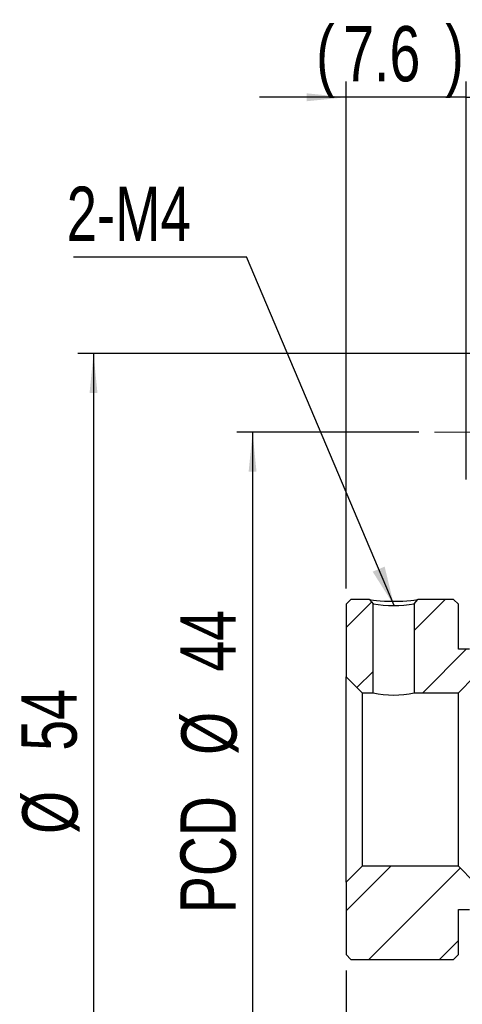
# Model space of a CAD drawing. Header units: millimetres. Extents: x 7 to 292, y 43 to 196.
# Tile 3 of 10: x 84 to 112, y 77 to 139. Entities that reach past the tile are written whole.
import ezdxf

# ---------------------------------------------------------------- set-up
doc = ezdxf.new("R2010")
doc.units = ezdxf.units.MM
doc.linetypes.add('CENTERX2', pattern=[20.32, 12.7, -2.54, 2.54, -2.54])
doc.layers.add('FORMAT', color=7, linetype='Continuous')
doc.styles.add('SLDTEXTSTYLE0', font='TXT', dxfattribs={"width": 0.75})
doc.dimstyles.new('SLDDIMSTYLE1', dxfattribs={"dimtxt": 3.5, "dimasz": 2.5, "dimexe": 0, "dimexo": 0.0625, "dimgap": 0.875, "dimtad": 1, "dimrnd": 1e-09, "dimzin": 12, "dimdsep": 46, "dimtxsty": 'SLDTEXTSTYLE0', "dimsah": 1, "dimcen": 0.09, "dimadec": 0, "dimazin": 3, "dimtfac": 1, "dimtofl": 0, "dimtmove": 0, "dimatfit": 3, "dimfxl": 0, "dimfrac": 2, "dimtolj": 1, "dimtzin": 12, "dimarcsym": 0})
doc.dimstyles.new('SLDDIMSTYLE2', dxfattribs={"dimtxt": 0.18, "dimasz": 2.5, "dimexe": 0, "dimexo": 0.0625, "dimgap": 0, "dimtad": 0, "dimtih": 1, "dimtoh": 1, "dimdec": 0, "dimrnd": 1e-09, "dimzin": 0, "dimdsep": 46, "dimtxsty": 'Standard', "dimsah": 1, "dimcen": 0.09, "dimadec": 0, "dimazin": 0, "dimtfac": 2.5, "dimtdec": 0, "dimtofl": 0, "dimtmove": 0, "dimatfit": 3, "dimfxl": 0, "dimfrac": 2, "dimtolj": 1, "dimtzin": 0, "dimarcsym": 0})
doc.dimstyles.new('SLDDIMSTYLE3', dxfattribs={"dimtxt": 3.5, "dimasz": 2.5, "dimexe": 0, "dimexo": 0.0625, "dimgap": 0.875, "dimtad": 1, "dimdec": 1, "dimrnd": 1e-09, "dimzin": 12, "dimdsep": 46, "dimtxsty": 'SLDTEXTSTYLE0', "dimsah": 1, "dimcen": 0.09, "dimadec": 0, "dimazin": 3, "dimtfac": 1, "dimtdec": 1, "dimtofl": 0, "dimtmove": 0, "dimatfit": 3, "dimfxl": 0, "dimfrac": 2, "dimtolj": 1, "dimtzin": 12, "dimarcsym": 0})
doc.dimstyles.new('SLDDIMSTYLE5', dxfattribs={"dimtxt": 3.5, "dimasz": 2.5, "dimexe": 0, "dimexo": 0.0625, "dimgap": 0.875, "dimtad": 1, "dimdec": 1, "dimrnd": 1e-09, "dimzin": 12, "dimdsep": 46, "dimtxsty": 'SLDTEXTSTYLE0', "dimsah": 1, "dimcen": 0.09, "dimadec": 0, "dimazin": 3, "dimtfac": 1, "dimtdec": 1, "dimtmove": 0, "dimatfit": 0, "dimfxl": 0, "dimfrac": 2, "dimtolj": 1, "dimtzin": 12, "dimarcsym": 0})

# ---------------------------------------------------------------- blocks, each defined once
blk = doc.blocks.new('_D_12')
at = {"layer": 'FORMAT', "color": 7}
for p, q in [((105.046, 103.031), (105.046, 135.164)), ((112.646, 109.931), (112.646, 135.164)), ((105.046, 134.164), (99.546, 134.164)), ((112.646, 134.164), (105.046, 134.164)), ((112.646, 134.164), (118.146, 134.164))]:
    blk.add_line(p, q, dxfattribs=at)
for points in [[(105.046, 134.164), (102.546, 134.414), (102.546, 133.914)], [(112.646, 134.164), (115.146, 133.914), (115.146, 134.414)]]:
    blk.add_solid(points, dxfattribs=at)
at = {"layer": 'FORMAT', "color": 7, "char_height": 3.5, "attachment_point": 1, "style": 'SLDTEXTSTYLE0'}
for s, insert in [('(', (103.14, 138.676)), ('7.6', (104.86, 138.676)), (')', (111.326, 138.676))]:
    blk.add_mtext(s, dxfattribs=dict(at, insert=insert))
blk = doc.blocks.new('_D_16')
at = {"layer": 'FORMAT', "color": 7}
for p, q in [((105.046, 78.831), (105.046, 53.828)), ((134.646, 75.931), (134.646, 53.828)), ((134.646, 54.828), (105.046, 54.828))]:
    blk.add_line(p, q, dxfattribs=at)
for points in [[(105.046, 54.828), (107.546, 54.578), (107.546, 55.078)], [(134.646, 54.828), (132.146, 55.078), (132.146, 54.578)]]:
    blk.add_solid(points, dxfattribs=at)
at = {"layer": 'FORMAT', "color": 7, "insert": (115.298, 59.34), "char_height": 3.5, "attachment_point": 1, "style": 'SLDTEXTSTYLE0'}
blk.add_mtext('29.6', dxfattribs=at)
blk = doc.blocks.new('_D_18')
at = {"layer": 'FORMAT', "color": 7}
for p, q in [((109.646, 112.931), (98.117, 112.931)), ((99.117, 112.931), (99.117, 68.931)), ((109.646, 68.931), (98.117, 68.931))]:
    blk.add_line(p, q, dxfattribs=at)
for points in [[(99.117, 112.931), (98.867, 110.431), (99.367, 110.431)], [(99.117, 68.931), (99.367, 71.431), (98.867, 71.431)]]:
    blk.add_solid(points, dxfattribs=at)
at = {"layer": 'FORMAT', "color": 7, "char_height": 3.5, "attachment_point": 1, "rotation": 90, "style": 'SLDTEXTSTYLE0'}
for s, insert in [('44', (94.551, 97.765)), ('%%c', (94.605, 92.486)), ('PCD', (94.551, 82.463))]:
    blk.add_mtext(s, dxfattribs=dict(at, insert=insert))
blk = doc.blocks.new('_D_19')
at = {"layer": 'FORMAT', "color": 7}
for p, q in [((116.146, 117.931), (88.046, 117.931)), ((89.046, 117.931), (89.046, 63.931)), ((116.146, 63.931), (88.046, 63.931))]:
    blk.add_line(p, q, dxfattribs=at)
for points in [[(89.046, 117.931), (88.796, 115.431), (89.296, 115.431)], [(89.046, 63.931), (89.296, 66.431), (88.796, 66.431)]]:
    blk.add_solid(points, dxfattribs=at)
at = {"layer": 'FORMAT', "color": 7, "char_height": 3.5, "attachment_point": 1, "rotation": 90, "style": 'SLDTEXTSTYLE0'}
for s, insert in [('54', (84.481, 92.753)), ('%%c', (84.535, 87.475))]:
    blk.add_mtext(s, dxfattribs=dict(at, insert=insert))
blk = doc.blocks.new('SW_NOTE_2')
at = {"layer": 'FORMAT', "color": 0}
blk.add_line((-10.95, 0), (0, 0), dxfattribs=at)
at = {"layer": 'FORMAT', "color": 0, "insert": (-11.38, 4.443), "char_height": 3.4396, "attachment_point": 1, "style": 'SLDTEXTSTYLE0'}
blk.add_mtext('2-M4', dxfattribs=at)

msp = doc.modelspace()

# ---------------------------------------------------------------- hatches: boundary and pattern name
at = {"layer": 'FORMAT', "linetype": 'Continuous', "lineweight": 18}
h = msp.add_hatch(dxfattribs=at)
h.set_pattern_fill('ANSI31', color=256, style=0)
edge = h.paths.add_edge_path(flags=0)
edge.add_line((106.74631, 102.06235), (106.51698, 102.33116))
edge.add_line((106.51698, 102.33116), (105.34631, 102.33116))
edge.add_line((105.34631, 102.33116), (105.04631, 102.03116))
edge.add_line((105.04631, 102.03116), (105.04631, 97.43116))
edge.add_line((105.04631, 97.43116), (106.04631, 96.43116))
edge.add_line((106.04631, 96.43116), (106.74631, 96.43116))
edge.add_line((106.74631, 96.43116), (106.74631, 102.06235))
h = msp.add_hatch(dxfattribs=at)
h.set_pattern_fill('ANSI31', color=256, style=0)
h.paths.add_polyline_path([(112.14631, 102.03116), (111.84631, 102.33116), (109.57563, 102.33116), (109.34631, 102.06235), (109.34631, 96.43116), (112.14631, 96.43116), (113.14631, 97.43116), (113.14631, 98.88116), (112.84631, 99.18116), (112.14631, 99.18116)], flags=0)
h = msp.add_hatch(dxfattribs=at)
h.set_pattern_fill('ANSI31', color=256, style=0)
h.paths.add_polyline_path([(105.04631, 79.83116), (105.34631, 79.53116), (111.84631, 79.53116), (112.14631, 79.83116), (112.14631, 82.68116), (112.84631, 82.68116), (113.14631, 82.98116), (113.14631, 84.43116), (112.14631, 85.43116), (106.04631, 85.43116), (105.04631, 84.43116)], flags=0)

# ---------------------------------------------------------------- linework, layer by layer
at = {"color": 7, "linetype": 'Continuous', "lineweight": 25}
for p, q in [((105.04631, 102.03116), (105.34631, 102.33116)), ((105.04631, 102.03116), (105.04631, 97.43116)), ((106.51698, 102.33116), (105.34631, 102.33116)), ((106.74631, 96.43116), (106.74631, 102.06235)), ((109.34631, 102.06235), (109.57563, 102.33116)), ((109.34631, 102.06235), (109.34631, 96.43116)), ((111.84631, 102.33116), (109.57563, 102.33116)), ((111.84631, 102.33116), (112.14631, 102.03116)), ((112.14631, 99.18116), (112.14631, 102.03116)), ((112.84631, 99.18116), (112.14631, 99.18116)), ((106.04631, 96.43116), (105.04631, 97.43116)), ((105.04631, 84.43116), (105.04631, 97.43116)), ((113.14631, 97.43116), (112.14631, 96.43116)), ((106.04631, 96.43116), (106.04631, 85.43116)), ((106.04631, 96.43116), (106.74631, 96.43116)), ((109.34631, 96.43116), (112.14631, 96.43116)), ((112.14631, 85.43116), (112.14631, 96.43116)), ((105.04631, 84.43116), (106.04631, 85.43116)), ((112.14631, 85.43116), (106.04631, 85.43116)), ((112.14631, 85.43116), (113.14631, 84.43116)), ((105.04631, 84.43116), (105.04631, 79.83116)), ((112.14631, 82.68116), (112.84631, 82.68116)), ((112.14631, 79.83116), (112.14631, 82.68116)), ((105.34631, 79.53116), (105.04631, 79.83116)), ((105.34631, 79.53116), (111.84631, 79.53116)), ((112.14631, 79.83116), (111.84631, 79.53116))]:
    msp.add_line(p, q, dxfattribs=at)
at = {"color": 7, "linetype": 'Continuous', "lineweight": 25, "flags": 128}
for points in [[(106.51698, 102.33116), (106.57886, 102.25863), (106.64074, 102.1861), (106.74631, 102.06235)], [(106.51698, 102.33116), (106.51698, 102.33116), (106.54497, 102.32684), (106.62905, 102.31524), (106.76922, 102.29815), (106.96549, 102.27717), (107.20147, 102.25578), (107.4604, 102.23832), (107.74229, 102.22698), (108.04714, 102.22305), (108.35148, 102.22698), (108.63315, 102.23835), (108.89213, 102.25586), (109.12843, 102.2773), (109.32439, 102.29825), (109.46424, 102.31532), (109.54799, 102.32688), (109.57563, 102.33116)]]:
    msp.add_lwpolyline(points, dxfattribs=at)
at = {"color": 7, "linetype": 'Continuous', "lineweight": 25}
for centre, radius, start, end in [((108.04631, 110.03483), 8.07778, 260.7388092, 279.2611908), ((108.04631, 101.84927), 5.57189, 256.5077353, 283.4922647)]:
    msp.add_arc(centre, radius, start, end, dxfattribs=at)
at = {"layer": 'FORMAT', "color": 7, "linetype": 'CENTERX2', "lineweight": 18}
msp.add_line((118.64631, 112.93116), (110.64631, 112.93116), dxfattribs=at)

# ---------------------------------------------------------------- block references
at = {"layer": 'FORMAT', "color": 7}
msp.add_blockref('SW_NOTE_2', (98.72604, 124.05839), dxfattribs=at)

# ---------------------------------------------------------------- dimensions: what is measured, and where the dimension line sits
dim = msp.add_linear_dim(base=(105.04631, 134.16421), p1=(112.64631, 108.93116), p2=(105.04631, 102.03116), text='(<>)', dimstyle='SLDDIMSTYLE5', dxfattribs=at)
dim.commit()
dim.dimension.update_dxf_attribs({"geometry": '_D_12', "text_midpoint": (108.09312, 134.16421), "dimtype": 160})
for base, p1, p2, text, picture, middle in [((89.04631, 63.93116), (117.14631, 117.93116), (117.14631, 63.93116), '%%c<>', '_D_19', (89.04631, 92.69994)), ((99.11662, 68.93116), (110.64631, 112.93116), (110.64631, 68.93116), 'PCD%%c<>', '_D_18', (99.11662, 92.69994))]:
    dim = msp.add_linear_dim(base=base, p1=p1, p2=p2, angle=90, text=text, dimstyle='SLDDIMSTYLE1', dxfattribs=at)
    dim.commit()
    dim.dimension.update_dxf_attribs({"geometry": picture, "text_midpoint": middle, "dimtype": 160})
dim = msp.add_linear_dim(base=(105.04631, 54.82783), p1=(134.64631, 76.93116), p2=(105.04631, 79.83116), dimstyle='SLDDIMSTYLE3', dxfattribs=at)
dim.commit()
dim.dimension.update_dxf_attribs({"geometry": '_D_16', "text_midpoint": (119.82367, 54.82783), "dimtype": 160})

# ---------------------------------------------------------------- leaders
msp.add_leader([(108.07451, 101.95686), (98.72604, 124.05839)], dimstyle='SLDDIMSTYLE2', dxfattribs=at)

doc.saveas('drawing.dxf')
